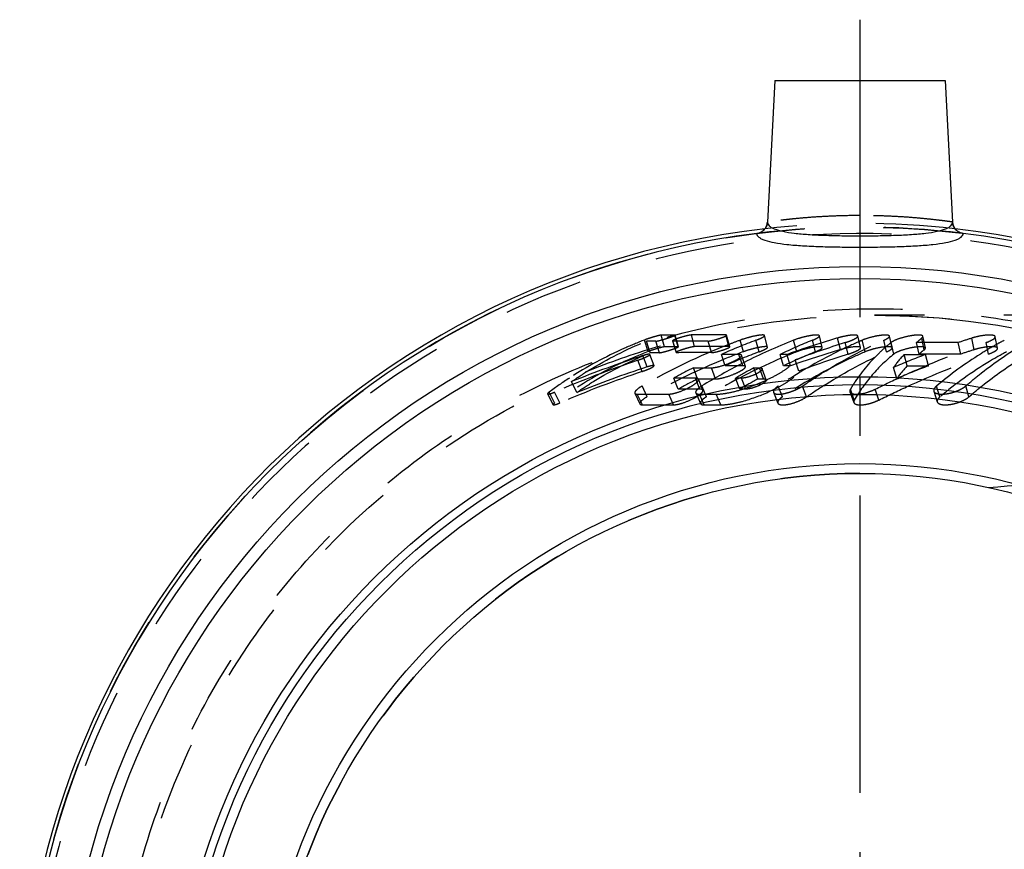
# Model space of a CAD drawing. Header units: millimetres. Extents: x 378 to 622, y 420 to 580.
# Tile 2 of 4: x 383 to 464, y 512 to 580. Entities that reach past the tile are written whole.
import ezdxf

# ---------------------------------------------------------------- set-up
doc = ezdxf.new("R2010")
doc.units = ezdxf.units.MM
doc.header["$LTSCALE"] = 65.185185
doc.linetypes.add('CENTER', pattern=[0.6, 0.375, -0.075, 0.075, -0.075])
doc.linetypes.add('HIDDEN', pattern=[0.2, 0.1, -0.1])
for name, color, linetype in [('KOERPER', 7, 'CONTINUOUS'), ('KONST.EL_MIT_GEO', 7, 'CONTINUOUS'), ('L1', 7, 'CONTINUOUS')]:
    doc.layers.add(name, color=color, linetype=linetype)

msp = doc.modelspace()

# ---------------------------------------------------------------- linework, layer by layer
at = {"layer": 'KOERPER', "color": 7, "linetype": 'Continuous'}
for p, q in [((445.025, 574.925), (444.415, 563.29)), ((445.025, 574.925), (459.025, 574.925)), ((459.025, 574.925), (459.635, 563.29))]:
    msp.add_line(p, q, dxfattribs=at)
at = {"layer": 'KOERPER', "color": 8, "linetype": 'HIDDEN'}
msp.add_line((483.394, 555.625), (453.231, 555.625), dxfattribs=at)
for radius, start, end in [(69.05, 83.50019, 96.49981), (68.75, 82.90992, 97.09008), (48.5, 90, 270)]:
    msp.add_arc((452.025, 494.125), radius, start, end, dxfattribs=at)
at = {"layer": 'KOERPER', "color": 7, "linetype": 'Continuous'}
for centre, radius, start, end in [((443.415, 563.342), 1.001, 338.66225, 353.68695), ((443.426, 563.342), 0.991, 353.68547, 356.93452), ((460.624, 563.342), 0.991, 183.06524, 186.29154), ((460.635, 563.342), 1.002, 186.29017, 201.38146), ((452.025, 494.125), 69.05, 96.49981, 83.50019), ((452.025, 494.125), 68.75, 97.09008, 82.90992), ((443.425, 563.338), 0.991, 322.29862, 338.65921), ((460.625, 563.339), 0.992, 201.38445, 216.47662), ((460.633, 563.342), 1, 217.63214, 262.95714)]:
    msp.add_arc(centre, radius, start, end, dxfattribs=at)
for points, knots in [([(443.539, 562.349), (443.669, 562.366), (443.925, 562.45), (444.129, 562.627), (444.209, 562.731)], [0, 0, 0, 0, 0.500053, 1, 1, 1, 1]), ([(443.539, 562.349), (443.542, 562.295), (443.582, 562.179), (443.722, 562.033), (443.933, 561.903), (444.351, 561.732), (445.058, 561.57), (446.098, 561.43), (447.366, 561.332), (448.813, 561.269), (450.387, 561.234), (451.472, 561.227), (452.025, 561.227)], [0, 0, 0, 0, 0.018466, 0.04029, 0.067953, 0.102618, 0.19427, 0.315045, 0.461626, 0.628955, 0.810765, 1, 1, 1, 1]), ([(452.025, 561.227), (452.578, 561.227), (453.663, 561.234), (455.236, 561.269), (456.684, 561.332), (457.951, 561.43), (458.992, 561.569), (459.699, 561.732), (460.117, 561.903), (460.328, 562.033), (460.468, 562.179), (460.508, 562.295), (460.511, 562.349)], [0, 0, 0, 0, 0.189207, 0.370987, 0.538291, 0.684862, 0.805644, 0.897322, 0.932005, 0.959686, 0.981528, 1, 1, 1, 1])]:
    msp.add_open_spline(points, degree=3, knots=knots, dxfattribs=at)
for points in [[(443.539, 562.349), (443.655, 562.364), (443.771, 562.4), (443.876, 562.453)], [(443.876, 562.453), (444.004, 562.519), (444.12, 562.616), (444.208, 562.73)], [(460.177, 562.452), (460.042, 562.521), (459.92, 562.625), (459.829, 562.747)], [(460.511, 562.349), (460.395, 562.364), (460.281, 562.399), (460.177, 562.452)]]:
    msp.add_open_spline(points, degree=3, dxfattribs=at)
at = {"layer": 'KOERPER', "color": 8, "linetype": 'HIDDEN'}
msp.add_open_spline([(462.577, 541.463), (466.661, 541.84), (474.975, 542.326), (487.607, 542.584), (500.498, 542.628), (509.167, 542.625), (513.525, 542.625)], degree=3, knots=[0, 0, 0, 0, 0.241406, 0.489833, 0.74351, 1, 1, 1, 1], dxfattribs=at)
at = {"layer": 'KONST.EL_MIT_GEO', "color": 7, "linetype": 'Continuous'}
for p, q in [((444.415, 563.289), (444.416, 563.289)), ((459.634, 563.289), (459.635, 563.289))]:
    msp.add_line(p, q, dxfattribs=at)
at = {"layer": 'KONST.EL_MIT_GEO', "color": 8, "linetype": 'HIDDEN'}
for p, q in [((434.613, 552.64), (434.311, 553.592)), ((434.781, 552.542), (434.476, 553.492)), ((435.563, 552.547), (435.262, 553.497)), ((435.974, 553.034), (435.693, 553.992)), ((436.614, 553.513), (436.91, 552.563)), ((436.95, 552.552), (436.654, 553.502)), ((436.804, 554), (436.668, 554)), ((437.081, 553.042), (436.804, 554)), ((437.108, 553.036), (436.83, 553.993)), ((438.441, 553.047), (438.17, 554.005)), ((439.825, 552.554), (439.54, 553.504)), ((441.261, 553.049), (440.999, 554.007)), ((441.326, 553.031), (441.064, 553.989)), ((442.447, 552.626), (442.175, 553.577)), ((443.748, 552.624), (443.48, 553.576)), ((444.431, 553.003), (444.179, 553.961)), ((446.825, 552.622), (446.569, 553.573)), ((448.362, 552.621), (448.112, 553.572)), ((448.927, 552.978), (448.69, 553.937)), ((450.427, 552.802), (450.191, 553.756)), ((452.071, 552.964), (451.845, 553.922)), ((451.954, 553.461), (451.869, 553.424)), ((452.44, 552.619), (452.205, 553.57)), ((454.218, 552.618), (453.99, 553.569)), ((454.662, 552.948), (454.446, 553.907)), ((457.311, 552.792), (457.1, 553.746)), ((457.402, 552.937), (457.196, 553.895)), ((461.405, 552.793), (461.209, 553.747)), ((463.327, 552.908), (463.141, 553.866)), ((448.836, 553.344), (448.815, 553.338)), ((451.058, 552.431), (450.813, 553.379)), ((454.587, 553.387), (454.567, 553.371)), ((454.817, 552.439), (454.587, 553.387)), ((456.88, 552.433), (456.657, 553.381)), ((460.105, 553.381), (456.657, 553.381)), ((460.314, 552.433), (460.105, 553.381)), ((462.593, 552.44), (462.394, 553.389)), ((463.248, 553.224), (463.17, 553.181)), ((463.264, 553.233), (463.248, 553.224)), ((434.133, 551.006), (433.778, 551.931)), ((434.532, 551.374), (434.189, 552.305)), ((435.103, 551.478), (434.765, 552.411)), ((440.956, 551.478), (440.643, 552.411)), ((442.081, 552.409), (440.643, 552.411)), ((442.387, 551.477), (442.081, 552.409)), ((442.608, 551.406), (442.299, 552.339)), ((445.754, 551.474), (445.461, 552.406)), ((446.027, 552.406), (445.461, 552.406)), ((446.317, 551.473), (446.027, 552.406)), ((447.004, 551.038), (446.707, 551.963)), ((455.901, 551.47), (455.652, 552.403)), ((455.652, 552.403), (457.403, 552.403)), ((460.314, 552.433), (456.88, 552.433)), ((457.644, 551.471), (457.403, 552.403)), ((438.685, 550.396), (438.335, 551.311)), ((438.335, 551.311), (439.818, 551.309)), ((440.161, 550.395), (439.818, 551.309)), ((442.387, 551.477), (440.956, 551.478)), ((442.45, 551.722), (442.33, 551.661)), ((442.495, 551.745), (442.45, 551.722)), ((443.634, 550.391), (443.307, 551.306)), ((443.307, 551.306), (443.779, 551.305)), ((444.104, 550.391), (443.779, 551.305)), ((444.319, 550.316), (443.994, 551.232)), ((446.317, 551.473), (445.754, 551.474)), ((455.053, 550.425), (454.78, 551.341)), ((455.901, 551.47), (457.644, 551.471)), ((437.097, 549.556), (436.722, 550.458)), ((438.499, 550.456), (436.722, 550.458)), ((438.865, 549.554), (438.499, 550.456)), ((438.685, 550.396), (440.161, 550.395)), ((439.116, 549.465), (438.747, 550.367)), ((442.154, 549.551), (441.803, 550.452)), ((442.286, 550.452), (441.803, 550.452)), ((442.634, 549.551), (442.286, 550.452)), ((443.634, 550.391), (444.104, 550.391)), ((428.75, 549.274), (428.327, 550.171)), ((434.541, 548.928), (434.14, 549.819)), ((438.865, 549.554), (437.097, 549.556)), ((439.41, 548.923), (439.034, 549.814)), ((442.634, 549.551), (442.154, 549.551)), ((445.655, 548.919), (445.311, 549.809)), ((447.633, 548.918), (447.298, 549.809)), ((451.555, 548.656), (451.236, 549.542)), ((453.573, 548.656), (453.265, 549.543)), ((458.597, 548.92), (458.318, 549.811)), ((460.984, 548.922), (460.717, 549.813)), ((426.36, 549.156), (426.813, 548.275)), ((426.934, 548.419), (426.484, 549.302)), ((427.366, 548.421), (426.919, 549.304)), ((433.52, 549.221), (433.934, 548.341)), ((434.142, 548.267), (433.727, 549.148)), ((433.727, 549.148), (436.306, 549.145)), ((436.708, 548.265), (436.306, 549.145)), ((438.53, 549.251), (438.917, 548.37)), ((439.217, 548.262), (438.829, 549.143)), ((438.829, 549.143), (440.208, 549.142)), ((440.589, 548.261), (440.208, 549.142)), ((444.921, 549.291), (445.275, 548.41)), ((451.2, 549.333), (451.521, 548.452)), ((458.095, 549.387), (458.379, 548.505)), ((434.142, 548.267), (436.708, 548.265)), ((439.217, 548.262), (440.589, 548.261))]:
    msp.add_line(p, q, dxfattribs=at)
at = {"layer": 'KONST.EL_MIT_GEO', "color": 7, "linetype": 'Continuous'}
for points in [[(444.415, 563.289), (444.405, 563.189), (444.387, 563.098), (444.36, 563.01), (444.325, 562.924), (444.283, 562.842), (444.233, 562.764), (444.209, 562.731)], [(459.841, 562.731), (459.817, 562.765), (459.767, 562.842), (459.725, 562.924), (459.69, 563.01), (459.663, 563.098), (459.645, 563.189), (459.635, 563.289)]]:
    msp.add_lwpolyline(points, dxfattribs=at)
at = {"layer": 'KONST.EL_MIT_GEO', "color": 8, "linetype": 'HIDDEN'}
msp.add_lwpolyline([(453.232, 555.625), (453.68, 555.623), (456.103, 555.56), (458.526, 555.403), (460.946, 555.154), (463.362, 554.812), (465.769, 554.376), (468.164, 553.848), (470.546, 553.228), (472.91, 552.515), (475.253, 551.71), (477.577, 550.812), (479.877, 549.822), (482.149, 548.74), (484.396, 547.565), (486.613, 546.298), (488.796, 544.939), (490.947, 543.486), (493.061, 541.942), (495.135, 540.308), (497.171, 538.583), (499.165, 536.769), (501.115, 534.871), (502.838, 533.09)], dxfattribs=at)
msp.add_circle((452.025, 494.125), 68.75, dxfattribs=at)
at = {"layer": 'KONST.EL_MIT_GEO', "color": 7, "linetype": 'Continuous'}
for radius in [65.506, 64.524, 56.45, 55.8, 54.996, 49.304, 48.5]:
    msp.add_circle((452.025, 494.125), radius, dxfattribs=at)
at = {"layer": 'KONST.EL_MIT_GEO', "color": 8, "linetype": 'HIDDEN'}
for centre, radius, start, end in [((452.025, 494.125), 68.214, 33.06248, 326.93752), ((436.352, 326.373), 227.127, 90.27507, 90.47316), ((437.804, 334.856), 219.147, 90.29695, 90.55198), ((438.839, -617.843), 1171.347, 89.965729, 90.106869), ((461.256, 506.238), 50.565, 110.58169, 114.05743), ((459.96, 505.294), 51.454, 110.2213, 111.30891), ((463.787, 509.743), 47.091, 111.44579, 116.88059), ((465.032, 511.503), 45.344, 111.909, 115.56885), ((472.697, 477.358), 79.645, 106.41449, 107.43303), ((467.972, 516.766), 40.039, 113.19051, 113.58242), ((464.598, 544.217), 12.125, 128.19926, 130.9098), ((482.944, 486.22), 70.938, 107.84171, 108.78086), ((477.487, 527.746), 29.188, 117.77354, 119.16347), ((460.572, 503.78), 53.088, 111.33089, 119.86077), ((438.169, 319.839), 233.206, 90.26734, 90.5393), ((461.244, 506.034), 49.768, 110.58247, 114.05738), ((473.307, 475.423), 81.674, 107.45052, 109.51276), ((472.952, 476.123), 79.919, 106.3702, 109.46758), ((475.616, 474.786), 82.414, 107.51506, 110.53522), ((462.983, 542.766), 13.539, 128.43711, 129.26313), ((464.643, 543.563), 11.787, 128.46433, 131.19223), ((482.847, 485.899), 70.246, 107.77265, 108.70935), ((461.659, 468.863), 87.622, 108.55427, 113.3584), ((461.12, 469.216), 87.345, 107.95866, 112.05124), ((436.649, 323.684), 228.866, 90.27175, 90.46754), ((439.126, -628.107), 1180.66, 89.966115, 90.105599), ((465.014, 511.218), 44.626, 111.90962, 115.5688), ((475.515, 474.67), 81.517, 107.45952, 110.47287), ((465.042, 543.805), 12.732, 137.52433, 143.71098), ((485.298, 479.769), 77.806, 111.0092, 113.09318), ((461.583, 468.995), 86.483, 108.50606, 113.30656), ((461.053, 469.333), 86.221, 107.91421, 112.00286), ((462.165, 504.322), 52.686, 116.89115, 118.87589), ((464.798, 507.704), 49.367, 117.07341, 121.45915), ((466.158, 509.289), 47.828, 118.53921, 120.61103), ((485.152, 479.557), 76.995, 110.93222, 113.01157), ((465.103, 543.139), 12.414, 137.84581, 144.05982), ((444.203, 525.741), 29.48, 123.0099, 126.94599), ((462.141, 504.141), 51.863, 116.8904, 118.87447), ((466.125, 509.034), 47.077, 118.53863, 120.6099), ((440.651, 547.17), 3.099, 121.44435, 122.51563), ((464.425, 541.636), 15.377, 147.42138, 149.05859), ((464.192, 541.784), 15.101, 146.19868, 147.4199)]:
    msp.add_arc(centre, radius, start, end, dxfattribs=at)
for points, knots in [([(452.025, 563.823), (451.531, 563.823), (450.561, 563.809), (449.153, 563.753), (447.855, 563.668), (446.867, 563.58), (446.167, 563.508), (445.723, 563.458), (445.34, 563.412), (445.02, 563.371), (444.768, 563.338), (444.602, 563.316), (444.504, 563.301), (444.458, 563.297), (444.431, 563.29), (444.418, 563.291), (444.415, 563.289)], [0, 0, 0, 0, 0.19424, 0.381123, 0.553587, 0.705118, 0.771188, 0.829908, 0.880689, 0.923004, 0.956408, 0.980536, 0.989035, 0.995119, 0.998777, 1, 1, 1, 1]), ([(459.635, 563.289), (459.624, 563.295), (459.594, 563.293), (459.546, 563.303), (459.448, 563.314), (459.282, 563.339), (459.03, 563.371), (458.71, 563.412), (458.16, 563.478), (457.332, 563.567), (456.194, 563.668), (454.897, 563.753), (453.489, 563.809), (452.519, 563.823), (452.025, 563.823)], [0, 0, 0, 0, 0.004886, 0.010971, 0.019472, 0.043607, 0.077017, 0.119338, 0.170125, 0.294918, 0.446447, 0.618902, 0.805773, 1, 1, 1, 1]), ([(503.014, 454.542), (500.823, 452.239), (496.188, 447.841), (488.433, 442.176), (479.948, 437.617), (470.883, 434.313), (461.422, 432.372), (451.773, 431.862), (442.153, 432.811), (432.788, 435.213), (423.898, 439.019), (415.699, 444.146), (408.388, 450.477), (402.144, 457.863), (397.12, 466.129), (393.44, 475.074), (391.195, 484.482), (390.441, 494.125), (391.195, 503.768), (393.44, 513.177), (397.12, 522.122), (402.144, 530.387), (408.388, 537.773), (415.699, 544.104), (423.899, 549.232), (432.788, 553.038), (442.154, 555.439), (451.773, 556.388), (461.423, 555.878), (470.883, 553.937), (479.948, 550.633), (488.433, 546.074), (496.188, 540.409), (500.823, 536.011), (503.014, 533.708)], [0, 0, 0, 0, 0.03098, 0.062112, 0.093312, 0.124549, 0.155809, 0.187085, 0.218368, 0.249655, 0.280944, 0.312236, 0.343529, 0.374823, 0.406117, 0.437411, 0.468706, 0.500001, 0.531296, 0.56259, 0.593885, 0.625179, 0.656472, 0.687765, 0.719057, 0.750347, 0.781634, 0.812917, 0.844192, 0.875452, 0.906688, 0.937888, 0.96902, 1, 1, 1, 1]), ([(452.972, 432.626), (448.941, 432.642), (442.872, 433.248), (435.035, 435.206), (427.423, 437.914), (418.457, 442.672), (410.591, 449.09), (405.149, 455.063), (400.32, 461.541), (395.518, 470.488), (391.983, 482.137), (390.805, 494.255), (392.034, 506.369), (395.619, 518.003), (400.458, 526.929), (405.314, 533.387), (410.782, 539.337), (418.674, 545.721), (427.66, 550.442), (435.284, 553.118), (443.129, 555.044), (449.2, 555.625), (453.232, 555.625)], [0, 0, 0, 0, 0.062477, 0.093753, 0.12503, 0.187511, 0.249993, 0.281272, 0.312552, 0.375034, 0.437517, 0.5, 0.562483, 0.624966, 0.687448, 0.718728, 0.750007, 0.812489, 0.87497, 0.906247, 0.937523, 1, 1, 1, 1]), ([(453.235, 555.625), (457.939, 555.625), (467.377, 554.569), (478.59, 550.731), (486.929, 546.341), (492.835, 542.452), (498.372, 538.062), (501.85, 534.89), (503.569, 533.285)], [0, 0, 0, 0, 0.249956, 0.499844, 0.624926, 0.749982, 0.875011, 1, 1, 1, 1]), ([(434.311, 553.592), (433.76, 553.378), (431.629, 552.493), (429.582, 551.398), (428.143, 550.462)], [0, 0, 0, 0, 0.256005, 1, 1, 1, 1]), ([(428.327, 550.171), (428.794, 550.498), (430.744, 551.779), (432.845, 552.826), (434.476, 553.492)], [0, 0, 0, 0, 0.24438, 1, 1, 1, 1]), ([(435.693, 553.992), (435.67, 553.992), (435.607, 553.981), (435.418, 553.941), (435.1, 553.854), (434.702, 553.731), (434.43, 553.639), (434.311, 553.592)], [0, 0, 0, 0, 0.047358, 0.132234, 0.403318, 0.732295, 1, 1, 1, 1]), ([(435.262, 553.497), (435.302, 553.497), (435.411, 553.519), (435.704, 553.587), (436.047, 553.69), (436.396, 553.805), (436.593, 553.876), (436.716, 553.925), (436.78, 553.954), (436.812, 553.972), (436.832, 553.988), (436.83, 553.993)], [0, 0, 0, 0, 0.072827, 0.20009, 0.546628, 0.721358, 0.867581, 0.923672, 0.965001, 0.989902, 1, 1, 1, 1]), ([(436.682, 553.569), (436.663, 553.559), (436.641, 553.547), (436.612, 553.521), (436.614, 553.513)], [0, 0, 0, 0, 0.708774, 1, 1, 1, 1]), ([(436.614, 553.513), (436.615, 553.511), (436.626, 553.5), (436.642, 553.502), (436.654, 553.502)], [0, 0, 0, 0, 0.145056, 1, 1, 1, 1]), ([(436.922, 553.673), (436.898, 553.664), (436.816, 553.632), (436.736, 553.598), (436.682, 553.569)], [0, 0, 0, 0, 0.300885, 1, 1, 1, 1]), ([(436.83, 553.993), (436.83, 553.995), (436.823, 554.002), (436.812, 554), (436.804, 554)], [0, 0, 0, 0, 0.138441, 1, 1, 1, 1]), ([(437.261, 553.79), (437.23, 553.78), (437.117, 553.743), (437.004, 553.704), (436.922, 553.673)], [0, 0, 0, 0, 0.266519, 1, 1, 1, 1]), ([(438.17, 554.005), (438.125, 554.005), (438.008, 553.985), (437.703, 553.922), (437.446, 553.848), (437.261, 553.79)], [0, 0, 0, 0, 0.142099, 0.377915, 1, 1, 1, 1]), ([(440.999, 554.007), (440.743, 554.007), (439.799, 554.007), (438.856, 554.006), (438.17, 554.005)], [0, 0, 0, 0, 0.272031, 1, 1, 1, 1]), ([(439.54, 553.504), (439.588, 553.503), (439.709, 553.52), (440.009, 553.581), (440.343, 553.676), (440.673, 553.787), (440.87, 553.864), (440.997, 553.925), (441.053, 553.963), (441.066, 553.983), (441.064, 553.989)], [0, 0, 0, 0, 0.089852, 0.225432, 0.566718, 0.732968, 0.870175, 0.962307, 0.987543, 1, 1, 1, 1]), ([(441.064, 553.989), (441.062, 553.997), (441.036, 554.007), (441.014, 554.007), (440.999, 554.007)], [0, 0, 0, 0, 0.335277, 1, 1, 1, 1]), ([(444.179, 553.961), (444.173, 553.983), (444.09, 554.009), (443.956, 554.005), (443.734, 553.985), (443.35, 553.918), (442.818, 553.79), (442.389, 553.656), (442.175, 553.577)], [0, 0, 0, 0, 0.03253, 0.101357, 0.209231, 0.34804, 0.669853, 1, 1, 1, 1]), ([(443.48, 553.576), (443.579, 553.613), (443.753, 553.681), (443.98, 553.79), (444.112, 553.863), (444.186, 553.936), (444.179, 553.961)], [0, 0, 0, 0, 0.39152, 0.697098, 0.903016, 1, 1, 1, 1]), ([(448.69, 553.937), (448.684, 553.962), (448.597, 554.001), (448.446, 554.004), (448.206, 553.991), (447.793, 553.928), (447.233, 553.8), (446.786, 553.658), (446.569, 553.573)], [0, 0, 0, 0, 0.03622, 0.107607, 0.217385, 0.358937, 0.681454, 1, 1, 1, 1]), ([(447.298, 549.809), (447.834, 550.179), (449.974, 551.587), (452.243, 552.799), (453.99, 553.569)], [0, 0, 0, 0, 0.254304, 1, 1, 1, 1]), ([(448.112, 553.572), (448.196, 553.606), (448.343, 553.668), (448.53, 553.769), (448.645, 553.842), (448.696, 553.912), (448.69, 553.937)], [0, 0, 0, 0, 0.387948, 0.68765, 0.891869, 1, 1, 1, 1]), ([(451.845, 553.922), (451.84, 553.943), (451.783, 553.984), (451.595, 554.007), (451.244, 553.989), (450.746, 553.903), (450.381, 553.812), (450.191, 553.756)], [0, 0, 0, 0, 0.038477, 0.10731, 0.338071, 0.650074, 1, 1, 1, 1]), ([(450.813, 553.379), (450.954, 553.424), (451.208, 553.511), (451.542, 553.659), (451.744, 553.77), (451.855, 553.882), (451.845, 553.922)], [0, 0, 0, 0, 0.371701, 0.681345, 0.896372, 1, 1, 1, 1]), ([(454.446, 553.907), (454.439, 553.937), (454.346, 553.989), (454.068, 554.009), (453.553, 553.959), (452.887, 553.813), (452.422, 553.663), (452.205, 553.57)], [0, 0, 0, 0, 0.040391, 0.115322, 0.371874, 0.695353, 1, 1, 1, 1]), ([(453.99, 553.569), (454.11, 553.623), (454.266, 553.701), (454.418, 553.819), (454.451, 553.883), (454.446, 553.907)], [0, 0, 0, 0, 0.673616, 0.877174, 1, 1, 1, 1]), ([(454.705, 553.466), (454.694, 553.46), (454.653, 553.435), (454.614, 553.409), (454.587, 553.387)], [0, 0, 0, 0, 0.276291, 1, 1, 1, 1]), ([(457.196, 553.895), (457.188, 553.93), (457.118, 553.97), (457.016, 553.989), (456.838, 554.004), (456.564, 553.991), (456.041, 553.921), (455.404, 553.767), (454.907, 553.583), (454.705, 553.466)], [0, 0, 0, 0, 0.041287, 0.076677, 0.12354, 0.244935, 0.394025, 0.730607, 1, 1, 1, 1]), ([(457.1, 553.746), (457.116, 553.759), (457.16, 553.796), (457.204, 553.856), (457.196, 553.895)], [0, 0, 0, 0, 0.347098, 1, 1, 1, 1]), ([(463.141, 553.866), (463.136, 553.895), (463.07, 553.955), (462.924, 553.987), (462.713, 554.004), (462.343, 553.991), (461.831, 553.916), (461.417, 553.814), (461.209, 553.747)], [0, 0, 0, 0, 0.044613, 0.117281, 0.225007, 0.360127, 0.672528, 1, 1, 1, 1]), ([(462.394, 553.389), (462.587, 553.455), (462.839, 553.562), (463.09, 553.728), (463.148, 553.829), (463.141, 553.866)], [0, 0, 0, 0, 0.667162, 0.877174, 1, 1, 1, 1]), ([(434.613, 552.64), (433.91, 552.367), (431.217, 551.223), (428.666, 549.728), (426.934, 548.419)], [0, 0, 0, 0, 0.25773, 1, 1, 1, 1]), ([(442.447, 552.626), (441.77, 552.376), (439.06, 551.311), (436.441, 550.016), (434.541, 548.928)], [0, 0, 0, 0, 0.247975, 1, 1, 1, 1]), ([(435.974, 553.034), (435.951, 553.034), (435.889, 553.023), (435.702, 552.984), (435.389, 552.898), (434.997, 552.778), (434.73, 552.686), (434.613, 552.64)], [0, 0, 0, 0, 0.047724, 0.132731, 0.404073, 0.732951, 1, 1, 1, 1]), ([(435.563, 552.547), (435.603, 552.547), (435.711, 552.569), (435.905, 552.613), (436.153, 552.683), (436.424, 552.765), (436.683, 552.85), (436.876, 552.92), (436.997, 552.969), (437.059, 552.997), (437.09, 553.015), (437.109, 553.03), (437.108, 553.036)], [0, 0, 0, 0, 0.073306, 0.201186, 0.366976, 0.548297, 0.722942, 0.868794, 0.924621, 0.965569, 0.990024, 1, 1, 1, 1]), ([(438.441, 553.047), (438.399, 553.047), (438.286, 553.029), (437.993, 552.968), (437.656, 552.873), (437.317, 552.761), (437.112, 552.684), (436.98, 552.622), (436.923, 552.587), (436.908, 552.568), (436.91, 552.563)], [0, 0, 0, 0, 0.079067, 0.209595, 0.555003, 0.72658, 0.869176, 0.964128, 0.988827, 1, 1, 1, 1]), ([(437.108, 553.036), (437.107, 553.037), (437.1, 553.044), (437.089, 553.042), (437.081, 553.042)], [0, 0, 0, 0, 0.133937, 1, 1, 1, 1]), ([(441.261, 553.049), (441.005, 553.049), (440.065, 553.049), (439.126, 553.048), (438.441, 553.047)], [0, 0, 0, 0, 0.272039, 1, 1, 1, 1]), ([(439.825, 552.554), (439.873, 552.554), (439.992, 552.57), (440.288, 552.629), (440.617, 552.723), (440.942, 552.832), (441.136, 552.908), (441.26, 552.968), (441.315, 553.005), (441.328, 553.025), (441.326, 553.031)], [0, 0, 0, 0, 0.090351, 0.226374, 0.567661, 0.733677, 0.870568, 0.962467, 0.987565, 1, 1, 1, 1]), ([(441.326, 553.031), (441.324, 553.038), (441.298, 553.049), (441.276, 553.049), (441.261, 553.049)], [0, 0, 0, 0, 0.327757, 1, 1, 1, 1]), ([(444.431, 553.003), (444.425, 553.025), (444.343, 553.051), (444.21, 553.047), (443.99, 553.027), (443.609, 552.962), (443.083, 552.836), (442.658, 552.703), (442.447, 552.626)], [0, 0, 0, 0, 0.032711, 0.101693, 0.20969, 0.348673, 0.670579, 1, 1, 1, 1]), ([(443.748, 552.624), (443.845, 552.661), (444.015, 552.728), (444.237, 552.835), (444.366, 552.906), (444.438, 552.978), (444.431, 553.003)], [0, 0, 0, 0, 0.391618, 0.69689, 0.902702, 1, 1, 1, 1]), ([(451.869, 553.424), (451.305, 553.176), (449.041, 552.119), (446.874, 550.857), (445.311, 549.809)], [0, 0, 0, 0, 0.246596, 1, 1, 1, 1]), ([(448.927, 552.978), (448.92, 553.004), (448.834, 553.043), (448.684, 553.046), (448.446, 553.033), (448.036, 552.972), (447.482, 552.846), (447.039, 552.706), (446.825, 552.622)], [0, 0, 0, 0, 0.036395, 0.10798, 0.217909, 0.359657, 0.68226, 1, 1, 1, 1]), ([(448.362, 552.621), (448.445, 552.654), (448.588, 552.715), (448.77, 552.814), (448.883, 552.885), (448.933, 552.954), (448.927, 552.978)], [0, 0, 0, 0, 0.388211, 0.687161, 0.891495, 1, 1, 1, 1]), ([(452.071, 552.964), (452.066, 552.985), (452.008, 553.025), (451.822, 553.049), (451.473, 553.031), (450.978, 552.947), (450.616, 552.858), (450.427, 552.802)], [0, 0, 0, 0, 0.03859, 0.107533, 0.338711, 0.650945, 1, 1, 1, 1]), ([(451.058, 552.431), (451.196, 552.475), (451.445, 552.56), (451.773, 552.705), (451.972, 552.814), (452.08, 552.924), (452.071, 552.964)], [0, 0, 0, 0, 0.371619, 0.681463, 0.896124, 1, 1, 1, 1]), ([(454.415, 553.249), (454.151, 553.033), (453.116, 552.12), (452.222, 551.049), (451.644, 550.185)], [0, 0, 0, 0, 0.246606, 1, 1, 1, 1]), ([(454.662, 552.948), (454.656, 552.979), (454.564, 553.031), (454.287, 553.051), (453.775, 553.002), (453.115, 552.859), (452.654, 552.71), (452.44, 552.619)], [0, 0, 0, 0, 0.040535, 0.115706, 0.372669, 0.696234, 1, 1, 1, 1]), ([(453.265, 549.543), (454.026, 549.92), (457.006, 551.344), (460.074, 552.587), (462.394, 553.389)], [0, 0, 0, 0, 0.257079, 1, 1, 1, 1]), ([(454.218, 552.618), (454.335, 552.67), (454.487, 552.747), (454.635, 552.862), (454.668, 552.926), (454.662, 552.948)], [0, 0, 0, 0, 0.672855, 0.876769, 1, 1, 1, 1]), ([(457.402, 552.937), (457.394, 552.975), (457.312, 553.016), (457.198, 553.034), (456.997, 553.046), (456.691, 553.026), (456.128, 552.94), (455.567, 552.797), (455.081, 552.601), (454.889, 552.496), (454.817, 552.439)], [0, 0, 0, 0, 0.043411, 0.081872, 0.132648, 0.262805, 0.421456, 0.760142, 0.898889, 1, 1, 1, 1]), ([(457.311, 552.792), (457.327, 552.805), (457.369, 552.841), (457.41, 552.9), (457.402, 552.937)], [0, 0, 0, 0, 0.350194, 1, 1, 1, 1]), ([(463.17, 553.181), (462.75, 552.945), (461.056, 551.936), (459.46, 550.766), (458.318, 549.811)], [0, 0, 0, 0, 0.244679, 1, 1, 1, 1]), ([(460.717, 549.813), (461.077, 550.128), (462.507, 551.327), (464.043, 552.402), (465.236, 553.111)], [0, 0, 0, 0, 0.256218, 1, 1, 1, 1]), ([(463.327, 552.908), (463.321, 552.937), (463.256, 552.997), (463.11, 553.029), (462.901, 553.046), (462.532, 553.033), (462.023, 552.96), (461.611, 552.859), (461.405, 552.793)], [0, 0, 0, 0, 0.04465, 0.117459, 0.225373, 0.360768, 0.673369, 1, 1, 1, 1]), ([(462.593, 552.44), (462.783, 552.505), (463.03, 552.61), (463.277, 552.772), (463.334, 552.872), (463.327, 552.908)], [0, 0, 0, 0, 0.667273, 0.877073, 1, 1, 1, 1]), ([(428.75, 549.274), (429.208, 549.596), (431.12, 550.857), (433.18, 551.887), (434.781, 552.542)], [0, 0, 0, 0, 0.244336, 1, 1, 1, 1]), ([(433.778, 551.931), (433.9, 551.972), (434.135, 552.06), (434.41, 552.179), (434.593, 552.271), (434.688, 552.329), (434.743, 552.366), (434.768, 552.4), (434.765, 552.411)], [0, 0, 0, 0, 0.348828, 0.677685, 0.807331, 0.906313, 0.970251, 1, 1, 1, 1]), ([(434.765, 552.411), (434.759, 552.427), (434.682, 552.429), (434.575, 552.412), (434.392, 552.368), (434.261, 552.328), (434.189, 552.305)], [0, 0, 0, 0, 0.086657, 0.296954, 0.615933, 1, 1, 1, 1]), ([(436.91, 552.563), (436.911, 552.561), (436.922, 552.55), (436.938, 552.552), (436.95, 552.552)], [0, 0, 0, 0, 0.141306, 1, 1, 1, 1]), ([(446.825, 552.622), (446.189, 552.372), (443.639, 551.304), (441.185, 550.008), (439.41, 548.923)], [0, 0, 0, 0, 0.247344, 1, 1, 1, 1]), ([(439.818, 551.309), (439.917, 551.31), (440.149, 551.339), (440.674, 551.459), (441.225, 551.654), (441.738, 551.883), (442.039, 552.055), (442.225, 552.18), (442.312, 552.3), (442.299, 552.339)], [0, 0, 0, 0, 0.10758, 0.252787, 0.586517, 0.740284, 0.867787, 0.956011, 1, 1, 1, 1]), ([(440.208, 549.142), (440.478, 549.141), (441.083, 549.211), (442.035, 549.429), (443.081, 549.769), (444.129, 550.192), (445.082, 550.661), (445.856, 551.122), (446.353, 551.498), (446.608, 551.778), (446.686, 551.905), (446.707, 551.963)], [0, 0, 0, 0, 0.111785, 0.250723, 0.404033, 0.566651, 0.718128, 0.843415, 0.939532, 0.974214, 1, 1, 1, 1]), ([(442.299, 552.339), (442.29, 552.366), (442.207, 552.409), (442.131, 552.409), (442.081, 552.409)], [0, 0, 0, 0, 0.365312, 1, 1, 1, 1]), ([(452.44, 552.619), (451.856, 552.368), (449.511, 551.296), (447.269, 549.999), (445.655, 548.919)], [0, 0, 0, 0, 0.246473, 1, 1, 1, 1]), ([(447.633, 548.918), (448.16, 549.282), (450.265, 550.667), (452.499, 551.86), (454.218, 552.618)], [0, 0, 0, 0, 0.25433, 1, 1, 1, 1]), ([(454.817, 552.439), (454.174, 551.926), (452.962, 550.757), (451.988, 549.386), (451.555, 548.656)], [0, 0, 0, 0, 0.492091, 1, 1, 1, 1]), ([(453.573, 548.656), (454.325, 549.027), (457.27, 550.429), (460.302, 551.652), (462.593, 552.44)], [0, 0, 0, 0, 0.257018, 1, 1, 1, 1]), ([(464.076, 552.62), (463.6, 552.369), (461.677, 551.286), (459.876, 549.989), (458.597, 548.92)], [0, 0, 0, 0, 0.244086, 1, 1, 1, 1]), ([(460.984, 548.922), (461.338, 549.232), (462.745, 550.412), (464.256, 551.47), (465.43, 552.167)], [0, 0, 0, 0, 0.256229, 1, 1, 1, 1]), ([(434.133, 551.006), (434.253, 551.046), (434.484, 551.132), (434.755, 551.249), (434.935, 551.34), (435.028, 551.397), (435.082, 551.434), (435.107, 551.467), (435.103, 551.478)], [0, 0, 0, 0, 0.348625, 0.677715, 0.807236, 0.90615, 0.970102, 1, 1, 1, 1]), ([(435.103, 551.478), (435.097, 551.494), (435.021, 551.496), (434.915, 551.479), (434.734, 551.437), (434.604, 551.397), (434.532, 551.374)], [0, 0, 0, 0, 0.086847, 0.297198, 0.616174, 1, 1, 1, 1]), ([(440.161, 550.395), (440.259, 550.394), (440.488, 550.423), (441.006, 550.541), (441.55, 550.732), (442.055, 550.957), (442.351, 551.126), (442.534, 551.249), (442.62, 551.368), (442.608, 551.406)], [0, 0, 0, 0, 0.108076, 0.25355, 0.587084, 0.740566, 0.867795, 0.955873, 1, 1, 1, 1]), ([(440.589, 548.261), (440.857, 548.261), (441.457, 548.329), (442.779, 548.632), (444.143, 549.135), (445.412, 549.756), (446.174, 550.21), (446.661, 550.58), (446.91, 550.855), (446.984, 550.98), (447.004, 551.038)], [0, 0, 0, 0, 0.112438, 0.252062, 0.568254, 0.719585, 0.844493, 0.940105, 0.974346, 1, 1, 1, 1]), ([(443.994, 551.232), (444.004, 551.201), (443.961, 551.108), (443.765, 550.945), (443.37, 550.728), (442.916, 550.561), (442.537, 550.473), (442.363, 550.452), (442.286, 550.452)], [0, 0, 0, 0, 0.049627, 0.135545, 0.401339, 0.730338, 0.881345, 1, 1, 1, 1]), ([(442.608, 551.406), (442.598, 551.434), (442.515, 551.476), (442.438, 551.477), (442.387, 551.477)], [0, 0, 0, 0, 0.365073, 1, 1, 1, 1]), ([(443.779, 551.305), (443.828, 551.306), (443.904, 551.304), (443.984, 551.26), (443.994, 551.232)], [0, 0, 0, 0, 0.622291, 1, 1, 1, 1]), ([(436.306, 549.145), (436.409, 549.145), (436.644, 549.179), (437.18, 549.319), (437.733, 549.549), (438.245, 549.832), (438.502, 550.008), (438.65, 550.147), (438.729, 550.239), (438.764, 550.327), (438.747, 550.367)], [0, 0, 0, 0, 0.109512, 0.249553, 0.586295, 0.740839, 0.867596, 0.916492, 0.953918, 1, 1, 1, 1]), ([(438.747, 550.367), (438.741, 550.382), (438.71, 550.42), (438.62, 550.451), (438.543, 550.456), (438.499, 550.456)], [0, 0, 0, 0, 0.172412, 0.512121, 1, 1, 1, 1]), ([(444.319, 550.316), (444.33, 550.286), (444.287, 550.194), (444.095, 550.034), (443.705, 549.821), (443.187, 549.634), (442.807, 549.551), (442.634, 549.551)], [0, 0, 0, 0, 0.049785, 0.135635, 0.40104, 0.729988, 1, 1, 1, 1]), ([(444.104, 550.391), (444.153, 550.391), (444.23, 550.389), (444.309, 550.344), (444.319, 550.316)], [0, 0, 0, 0, 0.623293, 1, 1, 1, 1]), ([(434.14, 549.819), (433.968, 549.721), (433.767, 549.596), (433.583, 549.406), (433.525, 549.328), (433.504, 549.255), (433.52, 549.221)], [0, 0, 0, 0, 0.665124, 0.784105, 0.877488, 1, 1, 1, 1]), ([(436.708, 548.265), (436.81, 548.265), (437.042, 548.298), (437.571, 548.435), (438.117, 548.661), (438.621, 548.938), (438.874, 549.112), (439.02, 549.248), (439.098, 549.339), (439.132, 549.426), (439.116, 549.465)], [0, 0, 0, 0, 0.109938, 0.250322, 0.586777, 0.741063, 0.867546, 0.91638, 0.953799, 1, 1, 1, 1]), ([(438.725, 549.593), (438.689, 549.562), (438.627, 549.501), (438.542, 549.398), (438.509, 549.297), (438.53, 549.251)], [0, 0, 0, 0, 0.347956, 0.630295, 1, 1, 1, 1]), ([(438.985, 549.784), (438.961, 549.768), (438.871, 549.709), (438.785, 549.645), (438.725, 549.593)], [0, 0, 0, 0, 0.268574, 1, 1, 1, 1]), ([(439.116, 549.465), (439.11, 549.48), (439.078, 549.518), (438.987, 549.55), (438.911, 549.554), (438.865, 549.554)], [0, 0, 0, 0, 0.17258, 0.510599, 1, 1, 1, 1]), ([(444.948, 549.466), (444.939, 549.45), (444.913, 549.397), (444.905, 549.33), (444.921, 549.291)], [0, 0, 0, 0, 0.294128, 1, 1, 1, 1]), ([(444.921, 549.291), (444.939, 549.245), (445.046, 549.165), (445.264, 549.133), (445.559, 549.145), (445.91, 549.21), (446.29, 549.318), (446.664, 549.461), (447.002, 549.624), (447.209, 549.746), (447.298, 549.809)], [0, 0, 0, 0, 0.057484, 0.141473, 0.257109, 0.401641, 0.559992, 0.719443, 0.871611, 1, 1, 1, 1]), ([(445.311, 549.809), (445.232, 549.758), (445.099, 549.656), (444.984, 549.53), (444.948, 549.466)], [0, 0, 0, 0, 0.559616, 1, 1, 1, 1]), ([(451.236, 549.542), (451.225, 549.525), (451.191, 549.462), (451.183, 549.381), (451.2, 549.333)], [0, 0, 0, 0, 0.285656, 1, 1, 1, 1]), ([(451.2, 549.333), (451.234, 549.241), (451.429, 549.155), (451.694, 549.133), (452.1, 549.154), (452.637, 549.278), (453.062, 549.441), (453.265, 549.543)], [0, 0, 0, 0, 0.134187, 0.243064, 0.377129, 0.687504, 1, 1, 1, 1]), ([(458.123, 549.585), (458.115, 549.568), (458.087, 549.507), (458.08, 549.433), (458.095, 549.387)], [0, 0, 0, 0, 0.281206, 1, 1, 1, 1]), ([(458.095, 549.387), (458.14, 549.247), (458.456, 549.145), (458.84, 549.135), (459.254, 549.182), (459.681, 549.285), (460.09, 549.432), (460.436, 549.607), (460.638, 549.741), (460.717, 549.813)], [0, 0, 0, 0, 0.155019, 0.277966, 0.427569, 0.589053, 0.744951, 0.886732, 1, 1, 1, 1]), ([(458.318, 549.811), (458.296, 549.794), (458.222, 549.727), (458.156, 549.649), (458.123, 549.585)], [0, 0, 0, 0, 0.277732, 1, 1, 1, 1]), ([(426.484, 549.302), (426.449, 549.275), (426.405, 549.241), (426.35, 549.174), (426.36, 549.156)], [0, 0, 0, 0, 0.676164, 1, 1, 1, 1]), ([(426.36, 549.156), (426.369, 549.139), (426.447, 549.138), (426.555, 549.168), (426.729, 549.224), (426.852, 549.275), (426.919, 549.304)], [0, 0, 0, 0, 0.09667, 0.313075, 0.628081, 1, 1, 1, 1]), ([(433.52, 549.221), (433.525, 549.209), (433.579, 549.151), (433.665, 549.147), (433.727, 549.148)], [0, 0, 0, 0, 0.183776, 1, 1, 1, 1]), ([(434.541, 548.928), (434.373, 548.832), (434.155, 548.686), (433.95, 548.483), (433.919, 548.374), (433.934, 548.341)], [0, 0, 0, 0, 0.664996, 0.876796, 1, 1, 1, 1]), ([(438.53, 549.251), (438.547, 549.211), (438.653, 549.148), (438.762, 549.142), (438.829, 549.143)], [0, 0, 0, 0, 0.395541, 1, 1, 1, 1]), ([(439.41, 548.923), (439.332, 548.875), (439.19, 548.779), (439.008, 548.625), (438.882, 548.451), (438.917, 548.37)], [0, 0, 0, 0, 0.358232, 0.654863, 1, 1, 1, 1]), ([(445.655, 548.919), (445.593, 548.877), (445.48, 548.792), (445.328, 548.645), (445.244, 548.486), (445.275, 548.41)], [0, 0, 0, 0, 0.341235, 0.628156, 1, 1, 1, 1]), ([(445.275, 548.41), (445.293, 548.365), (445.4, 548.285), (445.616, 548.253), (445.909, 548.264), (446.39, 548.352), (446.986, 548.552), (447.439, 548.784), (447.633, 548.918)], [0, 0, 0, 0, 0.05766, 0.141982, 0.257906, 0.402705, 0.720349, 1, 1, 1, 1]), ([(451.555, 548.656), (451.545, 548.638), (451.512, 548.577), (451.504, 548.499), (451.521, 548.452)], [0, 0, 0, 0, 0.289369, 1, 1, 1, 1]), ([(451.521, 548.452), (451.554, 548.361), (451.749, 548.275), (452.012, 548.253), (452.416, 548.273), (452.95, 548.394), (453.371, 548.556), (453.573, 548.656)], [0, 0, 0, 0, 0.134365, 0.243382, 0.377666, 0.688183, 1, 1, 1, 1]), ([(458.597, 548.92), (458.557, 548.887), (458.443, 548.783), (458.346, 548.609), (458.379, 548.505)], [0, 0, 0, 0, 0.319554, 1, 1, 1, 1]), ([(458.379, 548.505), (458.424, 548.367), (458.739, 548.265), (459.12, 548.254), (459.532, 548.3), (459.956, 548.401), (460.362, 548.546), (460.706, 548.718), (460.905, 548.852), (460.984, 548.922)], [0, 0, 0, 0, 0.155197, 0.278432, 0.42827, 0.589957, 0.745736, 0.887429, 1, 1, 1, 1]), ([(426.934, 548.419), (426.899, 548.393), (426.857, 548.359), (426.804, 548.294), (426.813, 548.275)], [0, 0, 0, 0, 0.674864, 1, 1, 1, 1]), ([(426.813, 548.275), (426.822, 548.259), (426.9, 548.258), (427.006, 548.287), (427.178, 548.343), (427.3, 548.393), (427.366, 548.421)], [0, 0, 0, 0, 0.097084, 0.313731, 0.62831, 1, 1, 1, 1]), ([(433.934, 548.341), (433.94, 548.329), (433.993, 548.27), (434.08, 548.267), (434.142, 548.267)], [0, 0, 0, 0, 0.18402, 1, 1, 1, 1]), ([(438.917, 548.37), (438.935, 548.331), (439.042, 548.267), (439.151, 548.263), (439.217, 548.262)], [0, 0, 0, 0, 0.395757, 1, 1, 1, 1])]:
    msp.add_open_spline(points, degree=3, knots=knots, dxfattribs=at)
at = {"layer": 'KONST.EL_MIT_GEO', "color": 7, "linetype": 'Continuous'}
for points, knots in [([(444.416, 563.289), (444.416, 563.236), (444.443, 563.12), (444.561, 562.969), (444.747, 562.836), (445.118, 562.662), (445.754, 562.497), (446.691, 562.357), (447.833, 562.26), (449.137, 562.197), (450.553, 562.164), (451.528, 562.157), (452.025, 562.157)], [0, 0, 0, 0, 0.020325, 0.043161, 0.07125, 0.106038, 0.197593, 0.318163, 0.464392, 0.631086, 0.811938, 1, 1, 1, 1]), ([(452.025, 562.157), (452.522, 562.157), (453.497, 562.164), (454.913, 562.197), (456.216, 562.26), (457.359, 562.357), (458.296, 562.497), (458.931, 562.662), (459.303, 562.836), (459.488, 562.969), (459.607, 563.12), (459.634, 563.236), (459.634, 563.289)], [0, 0, 0, 0, 0.188033, 0.368852, 0.535521, 0.681738, 0.802314, 0.893897, 0.928702, 0.95681, 0.979668, 1, 1, 1, 1])]:
    msp.add_open_spline(points, degree=3, knots=knots, dxfattribs=at)
at = {"layer": 'L1', "color": 2, "linetype": 'CENTER'}
msp.add_line((452.025, 579.925), (452.025, 420.075), dxfattribs=at)

doc.saveas('drawing.dxf')
